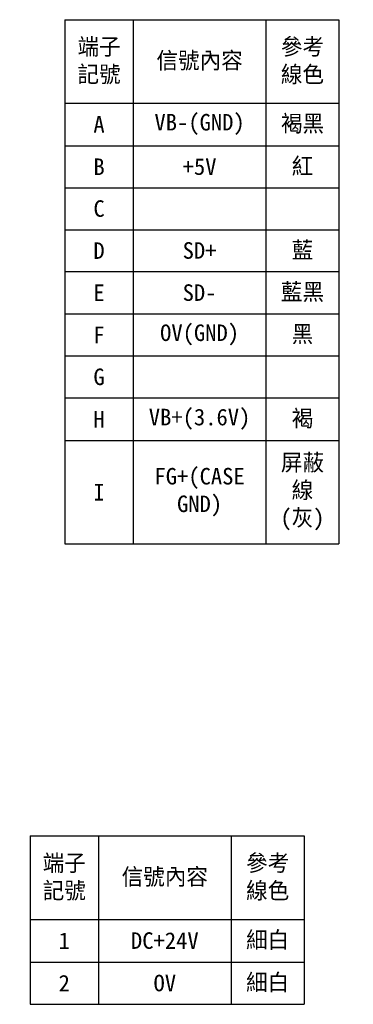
# Model space of a CAD drawing. Header units: millimetres. Extents: x 32176 to 34318, y 9875 to 11035.
# Tile 1 of 56: x 32255 to 32305, y 9978 to 10127. Entities that reach past the tile are written whole.
import ezdxf

# ---------------------------------------------------------------- set-up
doc = ezdxf.new("R2010")
doc.units = ezdxf.units.MM
doc.layers.add('Dim', color=2, linetype='Continuous')

# ---------------------------------------------------------------- blocks, each defined once
blk = doc.blocks.new('*T27')
at = {"layer": 'Dim', "color": 0, "linetype": 'ByBlock', "lineweight": -2}
for p, q in [((0, 0), (41.3, 0)), ((0, 0), (0, -79.12)), ((10.3, 0), (10.3, -79.12)), ((30.3, 0), (30.3, -79.12)), ((41.3, 0), (41.3, -79.12)), ((0, -12.59), (41.3, -12.59)), ((0, -19.03), (41.3, -19.03)), ((0, -25.36), (41.3, -25.36)), ((0, -31.7), (41.3, -31.7)), ((0, -38.03), (41.3, -38.03)), ((0, -44.41), (41.3, -44.41)), ((0, -50.76), (41.3, -50.76)), ((0, -57.09), (41.3, -57.09)), ((0, -63.54), (41.3, -63.54)), ((0, -79.12), (41.3, -79.12))]:
    blk.add_line(p, q, dxfattribs=at)
at = {"layer": 'Dim', "color": 0, "char_height": 2.5, "attachment_point": 5}
for s, insert, width in [('端子記號', (5.15, -6.29), 7.3), ('信號內容', (20.3, -6.29), 17), ('參考線色', (35.8, -6.29), 8), ('A', (5.15, -15.81), 7.3), ('VB-(GND)', (20.3, -15.81), 17), ('褐黑', (35.8, -15.81), 8), ('B', (5.15, -22.2), 7.3), ('+5V', (20.3, -22.2), 17), ('紅', (35.8, -22.2), 8), ('C', (5.15, -28.53), 7.3), ('D', (5.15, -34.86), 7.3), ('SD+', (20.3, -34.86), 17), ('藍', (35.8, -34.86), 8), ('E', (5.15, -41.22), 7.3), ('SD-', (20.3, -41.22), 17), ('藍黑', (35.8, -41.22), 8), ('F', (5.15, -47.59), 7.3), ('OV(GND)', (20.3, -47.59), 17), ('黑', (35.8, -47.59), 8), ('G', (5.15, -53.93), 7.3), ('H', (5.15, -60.32), 7.3), ('VB+(3.6V)', (20.3, -60.32), 17), ('褐', (35.8, -60.32), 8), ('FG+(CASE GND)', (20.3, -71.33), 17), ('I', (5.15, -71.33), 7.3), ('屏蔽線(灰)', (35.8, -71.33), 8)]:
    blk.add_mtext(s, dxfattribs=dict(at, insert=insert, width=width))
blk = doc.blocks.new('*T30')
at = {"layer": 'Dim', "color": 0, "linetype": 'ByBlock', "lineweight": -2}
for p, q in [((0, 0), (41.3, 0)), ((0, 0), (0, -25.41)), ((10.3, 0), (10.3, -25.41)), ((30.3, 0), (30.3, -25.41)), ((41.3, 0), (41.3, -25.41)), ((0, -12.59), (41.3, -12.59)), ((0, -19.03), (41.3, -19.03)), ((0, -25.41), (41.3, -25.41))]:
    blk.add_line(p, q, dxfattribs=at)
at = {"layer": 'Dim', "color": 0, "char_height": 2.5, "attachment_point": 5}
for s, insert, width in [('端子記號', (5.15, -6.29), 7.3), ('信號內容', (20.3, -6.29), 17), ('參考線色', (35.8, -6.29), 8), ('1', (5.15, -15.81), 7.3), ('DC+24V', (20.3, -15.81), 17), ('細白', (35.8, -15.81), 8), ('2', (5.15, -22.22), 7.3), ('OV', (20.3, -22.22), 17), ('細白', (35.8, -22.22), 8)]:
    blk.add_mtext(s, dxfattribs=dict(at, insert=insert, width=width))

msp = doc.modelspace()

# ---------------------------------------------------------------- block references
for name, p in [('*T27', (32261.37, 10127.13)), ('*T30', (32256.13, 10003.91))]:
    msp.add_blockref(name, p)

doc.saveas('drawing.dxf')
